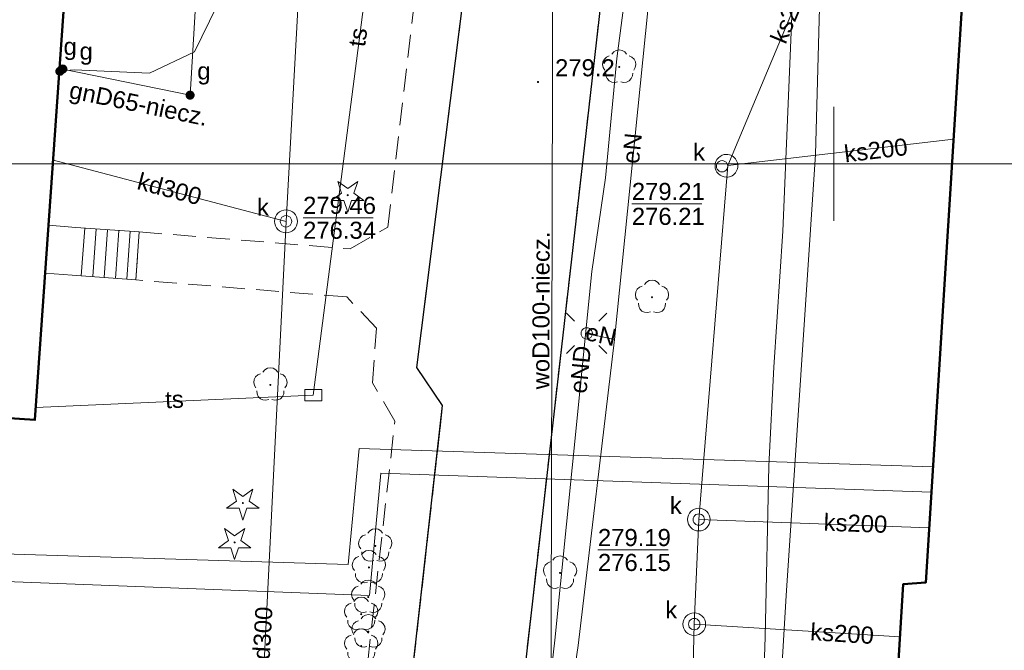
# Model space of a CAD drawing. Extents: x 0 to 6569664, y 0 to 5584502.
# Tile 32 of 64: x 6568464 to 6568507, y 5583979 to 5584006. Entities that reach past the tile are written whole.
import ezdxf
from ezdxf.enums import TextEntityAlignment as Align

# ---------------------------------------------------------------- set-up
doc = ezdxf.new("R2010")
doc.units = 0
doc.header["$PDSIZE"] = 0.75
doc.linetypes.add('PRZER2-1', pattern=[1.5, 1, -0.5])
doc.linetypes.add('PRZER3-1', pattern=[2, 1.5, -0.5])
doc.layers.get('0').update_dxf_attribs({"linetype": 'CONTINUOUS'})
doc.layers.get('Defpoints').update_dxf_attribs({"linetype": 'CONTINUOUS'})
for name, color, linetype, lineweight in [('EGBS', 7, 'CONTINUOUS', 18), ('EGBU', 7, 'CONTINUOUS', 50), ('GUPPRZ_O', 7, 'CONTINUOUS', 18), ('OTKC', 7, 'CONTINUOUS', 18), ('OTKJ', 7, 'CONTINUOUS', 18), ('OTKK', 7, 'CONTINUOUS', 25), ('OTRN', 7, 'CONTINUOUS', 13), ('OTRN_O', 7, 'CONTINUOUS', 13), ('ramka sekcji', 7, 'CONTINUOUS', 18), ('SUEO', 7, 'CONTINUOUS', 18), ('SUPK', 7, 'CONTINUOUS', 18), ('SUPW', 7, 'CONTINUOUS', 18), ('SUPW_O', 7, 'CONTINUOUS', 18)]:
    doc.layers.add(name, color=color, linetype=linetype, lineweight=lineweight)
for name, color, linetype, lineweight, true_color in [('OTZG', 7, 'CONTINUOUS', 18, 0x008000), ('OTZL', 7, 'CONTINUOUS', 18, 0x008000), ('SUCP', 7, 'CONTINUOUS', 18, 0xd200d2), ('SUEP', 1, 'CONTINUOUS', 18, 0xff0000), ('SUEP_O', 1, 'CONTINUOUS', 18, 0xff0000), ('SUGP', 7, 'CONTINUOUS', 18, 0xbfbf00), ('SUGP_O', 7, 'CONTINUOUS', 18, 0xbfbf00), ('SUGU', 7, 'CONTINUOUS', 18, 0xbfbf00), ('SUGU_O', 7, 'CONTINUOUS', 18, 0xbfbf00), ('SUGW', 7, 'CONTINUOUS', 18, 0xbfbf00), ('SUGW_O', 7, 'CONTINUOUS', 18, 0xbfbf00), ('SUKP', 7, 'CONTINUOUS', 18, 0x803300), ('SUKP_O', 7, 'CONTINUOUS', 18, 0x803300), ('SUTP', 7, 'CONTINUOUS', 18, 0xff9100), ('SUTP_O', 7, 'CONTINUOUS', 18, 0xff9100), ('SUWP', 5, 'CONTINUOUS', 18, 0x0000ff), ('SUWP_O', 5, 'CONTINUOUS', 18, 0x0000ff)]:
    doc.layers.add(name, color=color, linetype=linetype, lineweight=lineweight, true_color=true_color)
doc.styles.add('Arial', font='arial.ttf')
doc.styles.add('GEO-INFO', font='arial.ttf')
doc.dimstyles.get("Standard").update_dxf_attribs({"dimtxt": 0.18, "dimasz": 0.18, "dimexe": 0.18, "dimexo": 0.0625, "dimgap": 0.09, "dimtad": 0, "dimtih": 1, "dimtoh": 1, "dimdec": 4, "dimzin": 0, "dimdsep": 46, "dimtxsty": 'Standard', "dimcen": 0.09, "dimadec": 0, "dimazin": 0, "dimtfac": 1, "dimtdec": 4, "dimtofl": 0, "dimtmove": 0, "dimatfit": 3, "dimfxl": 0, "dimtolj": 1, "dimtzin": 0, "dimarcsym": 0})

# ---------------------------------------------------------------- blocks, each defined once
blk = doc.blocks.new('D_GSPRDL1')
blk.add_hatch(color=0).paths.add_polyline_path([(0, -0.045), (0.013906, -0.042798), (0.02645, -0.036406), (0.036406, -0.02645), (0.042798, -0.013906), (0.045, 0), (0.042798, 0.013906), (0.036406, 0.02645), (0.02645, 0.036406), (0.013906, 0.042798), (0, 0.045), (-0.013906, 0.042798), (-0.02645, 0.036406), (-0.036406, 0.02645), (-0.042798, 0.013906), (-0.045, 0), (-0.042798, -0.013906), (-0.036406, -0.02645), (-0.02645, -0.036406), (-0.013906, -0.042798)])
at = {"color": 0}
for points in [[(-0.635969, -0.134326), (-0.70458, -0.024001), (-0.731429, 0.103115), (-0.713292, 0.231763), (-0.652348, 0.346501), (-0.55591, 0.433559), (-0.435555, 0.482485)], [(-0.324277, 0.563333), (-0.240553, 0.662679), (-0.127956, 0.727494), (0, 0.75), (0.127956, 0.727494), (0.240553, 0.662679), (0.324277, 0.563333)], [(0.435555, 0.482485), (0.55591, 0.433559), (0.652348, 0.346501), (0.713292, 0.231763), (0.731429, 0.103115), (0.70458, -0.024001), (0.635969, -0.134326)], [(-0.068773, -0.646351), (-0.194901, -0.677512), (-0.324092, -0.663766), (-0.440839, -0.606763), (-0.531129, -0.513345), (-0.584125, -0.394725), (-0.593465, -0.265141)], [(0.593465, -0.265141), (0.584125, -0.394725), (0.531129, -0.513345), (0.440839, -0.606763), (0.324092, -0.663766), (0.194901, -0.677512), (0.068773, -0.646351)]]:
    blk.add_lwpolyline(points, dxfattribs=at)
blk = doc.blocks.new('D_GSPRDI1')
blk.add_hatch(color=0).paths.add_polyline_path([(0, -0.045), (0.013906, -0.042798), (0.02645, -0.036406), (0.036406, -0.02645), (0.042798, -0.013906), (0.045, 0), (0.042798, 0.013906), (0.036406, 0.02645), (0.02645, 0.036406), (0.013906, 0.042798), (0, 0.045), (-0.013906, 0.042798), (-0.02645, 0.036406), (-0.036406, 0.02645), (-0.042798, 0.013906), (-0.045, 0), (-0.042798, -0.013906), (-0.036406, -0.02645), (-0.02645, -0.036406), (-0.013906, -0.042798)])
at = {"color": 0}
blk.add_lwpolyline([(0.272471, 0.088531), (0.713338, -0.231778), (0.168396, -0.231778), (0, -0.750048), (-0.168396, -0.231778), (-0.713338, -0.231778), (-0.272471, 0.088531), (-0.440867, 0.606801), (0, 0.286493), (0.440867, 0.606801)], close=True, dxfattribs=at)
blk = doc.blocks.new('D_GSPWPN1')
blk.add_hatch(color=0).paths.add_polyline_path([(-0.045, 0), (-0.043467, -0.011647), (-0.038971, -0.0225), (-0.03182, -0.03182), (-0.0225, -0.038971), (-0.011647, -0.043467), (0, -0.045), (0.011647, -0.043467), (0.0225, -0.038971), (0.03182, -0.03182), (0.038971, -0.0225), (0.043467, -0.011647), (0.045, 0), (0.043467, 0.011647), (0.038971, 0.0225), (0.03182, 0.03182), (0.0225, 0.038971), (0.011647, 0.043467), (0, 0.045), (-0.011647, 0.043467), (-0.0225, 0.038971), (-0.03182, 0.03182), (-0.038971, 0.0225), (-0.043467, 0.011647)])
blk = doc.blocks.new('D_GUPIKP1_3')
at = {"color": 0}
blk.add_lwpolyline([(0.375, -0.25), (-0.375, -0.25), (-0.375, 0.25), (0.375, 0.25)], close=True, dxfattribs=at)
blk = doc.blocks.new('D_GUPIWZ1_1')
at = {"color": 0}
blk.add_lwpolyline([(0, 0.25), (0.064705, 0.241481), (0.125, 0.216506), (0.176777, 0.176777), (0.216506, 0.125), (0.241481, 0.064705), (0.25, 0), (0.241481, -0.064705), (0.216506, -0.125), (0.176777, -0.176777), (0.125, -0.216506), (0.064705, -0.241481), (0, -0.25), (-0.064705, -0.241481), (-0.125, -0.216506), (-0.176777, -0.176777), (-0.216506, -0.125), (-0.241481, -0.064705), (-0.25, 0), (-0.241481, 0.064705), (-0.216506, 0.125), (-0.176777, 0.176777), (-0.125, 0.216506), (-0.064705, 0.241481)], close=True, dxfattribs=at)
blk = doc.blocks.new('D_GUPGZA1')
blk.add_hatch(color=0).paths.add_polyline_path([(-0.2, 0), (-0.193185, -0.051764), (-0.173205, -0.1), (-0.141421, -0.141421), (-0.1, -0.173205), (-0.051764, -0.193185), (0, -0.2), (0.051764, -0.193185), (0.1, -0.173205), (0.141421, -0.141421), (0.173205, -0.1), (0.193185, -0.051764), (0.2, 0), (0.193185, 0.051764), (0.173205, 0.1), (0.141421, 0.141421), (0.1, 0.173205), (0.051764, 0.193185), (0, 0.2), (-0.051764, 0.193185), (-0.1, 0.173205), (-0.141421, 0.141421), (-0.173205, 0.1), (-0.193185, 0.051764)])
blk = doc.blocks.new('D_GUPGUT1')
blk.add_hatch(color=0).paths.add_polyline_path([(-0.2, 0), (-0.193185, -0.051764), (-0.173205, -0.1), (-0.141421, -0.141421), (-0.1, -0.173205), (-0.051764, -0.193185), (0, -0.2), (0.051764, -0.193185), (0.1, -0.173205), (0.141421, -0.141421), (0.173205, -0.1), (0.193185, -0.051764), (0.2, 0), (0.193185, 0.051764), (0.173205, 0.1), (0.141421, 0.141421), (0.1, 0.173205), (0.051764, 0.193185), (0, 0.2), (-0.051764, 0.193185), (-0.1, 0.173205), (-0.141421, 0.141421), (-0.173205, 0.1), (-0.193185, 0.051764)])
blk = doc.blocks.new('D_GUPELA2')
blk.add_hatch(color=0).paths.add_polyline_path([(-0.001087, 0.044987), (0.011881, 0.043403), (0.021281, 0.03965), (0.030065, 0.033482), (0.038133, 0.023893), (0.043117, 0.012881), (0.044986, 0.001113), (0.044323, -0.007777), (0.040557, -0.019497), (0.033417, -0.030138), (0.024849, -0.037517), (0.013788, -0.042836), (0.002013, -0.044955), (-0.00982, -0.043916), (-0.020466, -0.040077), (-0.029541, -0.033946), (-0.036867, -0.025804), (-0.04187, -0.01649), (-0.04461, -0.005909), (-0.044532, 0.006476), (-0.041285, 0.017903), (-0.034764, 0.028574), (-0.024479, 0.03776), (-0.013449, 0.042943)])
at = {"color": 0}
for points in [[(-0.883883, 0.883883), (-0.53033, 0.53033)], [(0.883883, 0.883883), (0.53033, 0.53033)], [(-0.883883, -0.883883), (-0.53033, -0.53033)], [(0.883883, -0.883883), (0.53033, -0.53033)]]:
    blk.add_lwpolyline(points, dxfattribs=at)
blk = doc.blocks.new('D_GUPELA1')
at = {"color": 0}
blk.add_lwpolyline([(0, 0.25), (0.064705, 0.241481), (0.125, 0.216506), (0.176777, 0.176777), (0.216506, 0.125), (0.241481, 0.064705), (0.25, 0), (0.241481, -0.064705), (0.216506, -0.125), (0.176777, -0.176777), (0.125, -0.216506), (0.064705, -0.241481), (0, -0.25), (-0.064705, -0.241481), (-0.125, -0.216506), (-0.176777, -0.176777), (-0.216506, -0.125), (-0.241481, -0.064705), (-0.25, 0), (-0.241481, 0.064705), (-0.216506, 0.125), (-0.176777, 0.176777), (-0.125, 0.216506), (-0.064705, 0.241481)], close=True, dxfattribs=at)
blk = doc.blocks.new('*D45')
at = {"layer": 'Defpoints', "color": 0}
for p in [(6568647.5, 5584150), (6568650, 5584150), (0, 0)]:
    blk.add_point(p, dxfattribs=at)
at = {"layer": 'ramka sekcji', "color": 0, "lineweight": -2}
blk.add_line((6568649.938, 5584150), (6568647.5, 5584150), dxfattribs=at)
at = {"layer": 'ramka sekcji', "color": 0, "insert": (6568644.106, 5584150), "char_height": 0.75, "attachment_point": 5, "style": 'GEO-INFO'}
blk.add_mtext('\\A1;5584150.0000', dxfattribs=at)
blk = doc.blocks.new('*D46')
at = {"layer": 'Defpoints', "color": 0}
for p in [(6568650, 5584152.5), (6568650, 5584150), (0, 0)]:
    blk.add_point(p, dxfattribs=at)
at = {"layer": 'ramka sekcji', "color": 0, "lineweight": -2}
blk.add_line((6568650, 5584150.062), (6568650, 5584152.5), dxfattribs=at)
at = {"layer": 'ramka sekcji', "color": 0, "insert": (6568650, 5584155.896), "char_height": 0.75, "attachment_point": 5, "rotation": 90, "style": 'GEO-INFO'}
blk.add_mtext('\\A1;6568650.0000', dxfattribs=at)

msp = doc.modelspace()

# ---------------------------------------------------------------- linework, layer by layer
at = {"layer": 'EGBS', "linetype": 'Continuous', "lineweight": 18, "elevation": 10.18}
msp.add_lwpolyline([(6568469.47, 5583997.01), (6568469.33, 5583994.9), (6568466.53, 5583995.11), (6568465.3422, 5583995.19785), (6568465.48945, 5583997.2976), (6568466.69, 5583997.2)], close=True, dxfattribs=at)
for points in [[(6568466.9328, 5583995.07979), (6568467.08977, 5583997.17268)], [(6568467.4314, 5583995.04239), (6568467.58861, 5583997.13858)], [(6568467.93, 5583995.005), (6568468.08746, 5583997.10449)], [(6568468.4286, 5583994.96761), (6568468.58631, 5583997.0704)], [(6568468.9272, 5583994.93021), (6568469.08516, 5583997.0363)]]:
    msp.add_lwpolyline(points, dxfattribs=at)
at = {"layer": 'EGBU', "linetype": 'Continuous', "lineweight": 50, "elevation": 10.18}
for points in [[(6568457.96, 5584044.72), (6568458.31, 5584050.79), (6568469.73, 5584050.1), (6568467.17, 5584008.53), (6568466.28, 5584008.57), (6568464.89, 5583988.75), (6568453.62, 5583989.49), (6568454.76, 5584009.14), (6568455.78, 5584009.15)], [(6568514.47, 5583981.05), (6568513.06, 5583958.91), (6568501.71, 5583959.62), (6568503.05, 5583981.54), (6568504.04, 5583981.61), (6568506.51, 5584020.9), (6568517.85, 5584020.23), (6568515.41, 5583980.99)]]:
    msp.add_lwpolyline(points, close=True, dxfattribs=at)
at = {"layer": 'GUPPRZ_O', "linetype": 'Continuous', "lineweight": 13, "elevation": 10.8, "flags": 128}
for points in [[(6568491.12398, 5583998.23692), (6568494.20398, 5583998.23692)], [(6568476.67724, 5583997.62641), (6568479.75724, 5583997.62641)], [(6568489.63437, 5583983.0384), (6568492.71437, 5583983.0384)]]:
    msp.add_lwpolyline(points, dxfattribs=at)
at = {"layer": 'OTKC', "linetype": 'PRZER2-1', "lineweight": 18, "elevation": 10.18}
for points in [[(6568485.91, 5584024.62), (6568481.67, 5583991.05), (6568482.81, 5583989.38), (6568479.43, 5583959.52)], [(6568479.35, 5583976.64), (6568480.71, 5583988.7), (6568479.73, 5583990.38), (6568479.9, 5583992.78), (6568478.6, 5583994.15), (6568469.33, 5583994.9), (6568469.47, 5583997.01), (6568478.74, 5583996.26), (6568480.4, 5583997.22), (6568482.21, 5584012.59)]]:
    msp.add_lwpolyline(points, dxfattribs=at)
at = {"layer": 'OTKJ', "linetype": 'PRZER3-1', "lineweight": 18, "elevation": 10.18}
msp.add_lwpolyline([(6568461.25, 5584063.04), (6568468.42, 5584062.61), (6568469.54, 5584062.52), (6568484.6, 5584061.58), (6568484.2, 5584055.99), (6568486.02, 5584055.87), (6568488.46, 5584052.49), (6568488.47, 5584049.72), (6568488.05, 5584034.23), (6568488.7, 5584032.06), (6568489.55, 5584031.23), (6568490.79, 5584030.85), (6568491.46, 5584022.01), (6568484.15, 5583957.94)], dxfattribs=at)
msp.add_lwpolyline([(6568479.43, 5583959.52), (6568482.81, 5583989.38), (6568481.67, 5583991.05), (6568485.91, 5584024.62, 0.1555909), (6568484.5, 5584029.71, -0.10088804), (6568483.12, 5584034.18), (6568483.49, 5584047.4, 0.16990276), (6568482.77, 5584049.61, 0.21782823), (6568480.18, 5584050.99), (6568467.69, 5584052.24), (6568467.61, 5584051.68), (6568458.05, 5584052.25)], format="xyb", dxfattribs=at)
at = {"layer": 'OTKK', "linetype": 'Continuous', "lineweight": 25, "elevation": 10.18}
msp.add_lwpolyline([(6568417.87, 5583966.78), (6568471.57, 5583962.65), (6568471.16, 5583957.88), (6568475.2, 5583957.45, 0.19953313), (6568479.43, 5583959.52), (6568482.81, 5583989.38), (6568481.67, 5583991.05), (6568485.91, 5584024.62, 0.1555909), (6568484.5, 5584029.71, -0.10088804), (6568483.12, 5584034.18), (6568483.49, 5584047.4, 0.16990276), (6568482.77, 5584049.61, 0.21782823), (6568480.18, 5584050.99), (6568467.69, 5584052.24), (6568467.61, 5584051.68), (6568458.05, 5584052.25)], format="xyb", dxfattribs=at)
msp.add_lwpolyline([(6568491.46, 5584022.01), (6568484.15, 5583957.94), (6568483.98, 5583956.41), (6568482.65, 5583944.47, 0.30093923), (6568486.4, 5583941.41), (6568490.8, 5583941.07), (6568504.52, 5583940.09), (6568516.6, 5583939.33), (6568518.1, 5583939.57), (6568519.45, 5583940.18), (6568520.51, 5583941.04), (6568521.12, 5583942.1), (6568521.54, 5583943.5), (6568521.72, 5583944.8), (6568522.35, 5583954.37), (6568522.99, 5583964.31), (6568524.46, 5583985.77), (6568525.11, 5583995.29), (6568526.69, 5584018.78, 0.3744978), (6568522.95, 5584024.16), (6568495.52, 5584025.94), (6568492.35, 5584024.29)], format="xyb", close=True, dxfattribs=at)
at = {"layer": 'ramka sekcji'}
for p, q in [((6568500, 5584000), (6568500, 5584002.5)), ((6568676.7409, 5584000), (6568400, 5584000)), ((6568500, 5584000), (6568497.5, 5584000)), ((6568500, 5584000), (6568500, 5583997.5)), ((6568500, 5584000), (6568502.5, 5584000))]:
    msp.add_line(p, q, dxfattribs=at)
at = {"layer": 'SUCP', "linetype": 'Continuous', "lineweight": 18, "elevation": 10.14}
for points in [[(6568445.00521, 5583983.43518), (6568478.65877, 5583982.40019), (6568479.14137, 5583987.49111), (6568504.35917, 5583986.68694)], [(6568444.95886, 5583982.36863), (6568479.58999, 5583981.04306), (6568480.10032, 5583986.40728), (6568504.28975, 5583985.58281)]]:
    msp.add_lwpolyline(points, dxfattribs=at)
at = {"layer": 'SUEP', "linetype": 'Continuous', "lineweight": 18, "elevation": 10.14}
for points in [[(6568533.21, 5584107.22), (6568532.35, 5584098.15), (6568531.19, 5584089.85), (6568518.96, 5584091.16), (6568517.74, 5584090.95), (6568509.4, 5584091.91), (6568507.99, 5584094.06), (6568491.24, 5584095.24), (6568484.86, 5584095.4), (6568483.86, 5584081.14), (6568482.35, 5584064.46), (6568481.92, 5584057.69), (6568479.5, 5584057.03), (6568479.08, 5584048.05), (6568490.55, 5584046.52), (6568490.19, 5584039.47), (6568490.1, 5584032.19), (6568500.05, 5584031.55), (6568499.19, 5584000.4), (6568497.9, 5583981.04), (6568497, 5583965.74)], [(6568485.42, 5583959.94), (6568485.95, 5583959.91), (6568488.76, 5583978.85), (6568490.36, 5583992.28), (6568492.06, 5584009.06), (6568492.58, 5584022.4), (6568488.89, 5584033.09), (6568489.55, 5584040.78)], [(6568492.49807, 5584021.79574), (6568492.44832, 5584019.68094), (6568490.45935, 5584004.61814), (6568489.97288, 5583999.37746)], [(6568489.97288, 5583999.37746), (6568489.36683, 5583995.26633), (6568488.5079, 5583986.64558), (6568487.7444, 5583979.07715), (6568485.36304, 5583958.22483), (6568484.202, 5583952.45002), (6568483.87665, 5583948.2583), (6568490.93668, 5583947.54838), (6568500.89697, 5583947.02164), (6568501.6896, 5583945.31919)], [(6568489.14, 5583992.55), (6568490.36, 5583992.28)]]:
    msp.add_lwpolyline(points, dxfattribs=at)
at = {"layer": 'SUGP', "linetype": 'Continuous', "lineweight": 18, "elevation": 10.14}
for points in [[(6568474.37, 5584021.35), (6568474.6, 5584018.22), (6568473.9, 5584011.2), (6568472.89, 5584006.92), (6568471.9, 5584004.91), (6568469.93, 5584003.98), (6568466.62, 5584004.13), (6568466.27, 5584004.09)], [(6568472.69103, 5584019.47132), (6568471.71245, 5584003.01175), (6568466.12, 5584004.16)], [(6568466.27, 5584004.09), (6568465.99, 5584004.06)]]:
    msp.add_lwpolyline(points, dxfattribs=at)
at = {"layer": 'SUKP', "linetype": 'Continuous', "lineweight": 18, "elevation": 10.14}
for points in [[(6568475.92724, 5583997.47087), (6568477.46079, 5584025.21789), (6568478.122, 5584037.99462), (6568478.85475, 5584047.16751), (6568493.64703, 5584044.91271), (6568504.50909, 5584043.26259), (6568515.26399, 5584041.39106), (6568526.1644, 5584039.77518), (6568539.29717, 5584037.40052), (6568557.51513, 5584034.18498)], [(6568505.99821, 5584012.75907), (6568500.95146, 5584013.31056), (6568495.34223, 5583999.91805)], [(6568505.26413, 5584001.08212), (6568495.34223, 5583999.91805)], [(6568465.65216, 5584000.16574), (6568475.92724, 5583997.47087)], [(6568495.34223, 5583999.91805), (6568494.06737, 5583984.37371), (6568493.86655, 5583979.78078), (6568493.43333, 5583962.18391), (6568492.95, 5583950.74)], [(6568473.35371, 5583941.09358), (6568474.01551, 5583959.02734), (6568475.92724, 5583997.47087)], [(6568504.19124, 5583984.01582), (6568494.06737, 5583984.37371)], [(6568502.90811, 5583979.21897), (6568493.86655, 5583979.78078)]]:
    msp.add_lwpolyline(points, dxfattribs=at)
at = {"layer": 'SUPK', "linetype": 'Continuous', "lineweight": 18, "elevation": 10.14}
for points in [[(6568495.28099, 5583999.40816, -0.99999999), (6568495.28099, 5584000.40939, -1.00000001)], [(6568475.92724, 5583996.97087, -1), (6568475.92724, 5583997.97087, -1)], [(6568494.06737, 5583983.87371, -1), (6568494.06737, 5583984.87371, -1)], [(6568493.86655, 5583979.28078, -1), (6568493.86655, 5583980.28078, -1)]]:
    msp.add_lwpolyline(points, format="xyb", close=True, dxfattribs=at)
at = {"layer": 'SUTP', "linetype": 'Continuous', "lineweight": 18, "elevation": 10.14}
for points in [[(6568481.1932, 5584021.25504), (6568477.12486, 5583989.84116)], [(6568464.92848, 5583989.29874), (6568477.12486, 5583989.84116)]]:
    msp.add_lwpolyline(points, dxfattribs=at)
at = {"layer": 'SUWP', "linetype": 'Continuous', "lineweight": 18, "elevation": 10.14}
for points in [[(6568496.77, 5583972.63), (6568496.99, 5583979.21), (6568497.15, 5583986.73), (6568497.37, 5583991.07), (6568497.76, 5583997.04), (6568498.24, 5584008.6), (6568498.37, 5584011.24), (6568498.47, 5584016.02), (6568498.64, 5584021.65), (6568498.97, 5584024.21), (6568499.55, 5584030.66), (6568498.93, 5584031.49), (6568497.77, 5584033.21), (6568496.04, 5584036.58), (6568495.27, 5584038.37), (6568493.6, 5584041.88), (6568490.85, 5584047.59), (6568488.99, 5584051.27), (6568488.39, 5584052.65), (6568487.4, 5584054.84), (6568487.77, 5584056.87), (6568487.93, 5584057.69), (6568487.98, 5584057.94)], [(6568487.62073, 5584015.3682), (6568487.65573, 5584009.91256), (6568487.52, 5583955.8), (6568487.45, 5583955.37), (6568487.48, 5583955.32)]]:
    msp.add_lwpolyline(points, dxfattribs=at)

# ---------------------------------------------------------------- block references
at = {"layer": 'OTRN', "linetype": 'Continuous', "lineweight": 13}
msp.add_blockref('D_GSPWPN1', (6568487, 5584003.59, 10.08), dxfattribs=at)
at = {"layer": 'OTZG', "linetype": 'Continuous', "lineweight": 18}
for p in [(6568478.64, 5583998.62, 10.12), (6568474.03, 5583985.1, 10.12), (6568473.67, 5583983.37, 10.12)]:
    msp.add_blockref('D_GSPRDI1', p, dxfattribs=at)
at = {"layer": 'OTZL', "linetype": 'Continuous', "lineweight": 18}
for p in [(6568490.57, 5584004.25, 10.12), (6568492.01, 5583994.14, 10.12), (6568475.24, 5583990.29, 10.12), (6568479.85, 5583983.22, 10.12), (6568479.57, 5583982.27, 10.12), (6568487.97, 5583982.03, 10.12), (6568479.54, 5583980.97, 10.12), (6568479.23, 5583980.22, 10.12), (6568479.55, 5583979.45, 10.12), (6568479.23, 5583978.82, 10.12)]:
    msp.add_blockref('D_GSPRDL1', p, dxfattribs=at)
at = {"layer": 'SUEO', "linetype": 'Continuous', "lineweight": 18}
for name, p in [('D_GUPELA2', (6568489.14, 5583992.55, 10.15)), ('D_GUPELA1', (6568489.14, 5583992.55, 10.16))]:
    msp.add_blockref(name, p, dxfattribs=at)
at = {"layer": 'SUGU', "linetype": 'Continuous', "lineweight": 18}
msp.add_blockref('D_GUPGUT1', (6568471.71245, 5584003.01175, 10.16), dxfattribs=at)
at = {"layer": 'SUGW', "linetype": 'Continuous', "lineweight": 18}
for p in [(6568465.99, 5584004.06, 10.16), (6568466.12, 5584004.16, 10.16)]:
    msp.add_blockref('D_GUPGZA1', p, dxfattribs=at)
at = {"layer": 'SUPK', "linetype": 'Continuous', "lineweight": 18}
msp.add_blockref('D_GUPIKP1_3', (6568477.12486, 5583989.84116, 10.16), dxfattribs=at)
at = {"layer": 'SUPW', "linetype": 'Continuous', "lineweight": 18}
for p in [(6568495.08747, 5583999.88799, 10.18), (6568475.92724, 5583997.47087, 10.18), (6568494.06737, 5583984.37371, 10.18), (6568493.86655, 5583979.78078, 10.18)]:
    msp.add_blockref('D_GUPIWZ1_1', p, dxfattribs=at)

# ---------------------------------------------------------------- texts
at = {"layer": 'GUPPRZ_O', "linetype": 'Continuous', "lineweight": 0, "style": 'Arial'}
for s, p in [('279.21', (6568491.12398, 5583998.40942, 10.8)), ('279.46', (6568476.67724, 5583997.79891, 10.8)), ('276.21', (6568491.12398, 5583997.31442, 10.8)), ('276.34', (6568476.67724, 5583996.70391, 10.8)), ('279.19', (6568489.63437, 5583983.2109, 10.8)), ('276.15', (6568489.63437, 5583982.1159, 10.8))]:
    msp.add_text(s, height=0.75, dxfattribs=at).set_placement(p)
at = {"layer": 'OTRN_O', "linetype": 'Continuous', "lineweight": 0, "style": 'Arial'}
msp.add_text('279.2', height=0.75, dxfattribs=at).set_placement((6568487.75, 5584003.84, 10.8))
at = {"layer": 'SUEP_O', "linetype": 'Continuous', "lineweight": 0, "style": 'Arial'}
for s, rotation, p in [('eN', 84.215048, (6568491.50198, 5584000.64042, 10.8)), ('eN', 347.520928, (6568489.68658, 5583992.12846, 10.8)), ('eND', 84.310069, (6568489.22939, 5583990.92686, 10.8))]:
    msp.add_text(s, height=0.75, rotation=rotation, dxfattribs=at).set_placement(p, align=Align.CENTER)
at = {"layer": 'SUGP_O', "linetype": 'Continuous', "lineweight": 0, "style": 'Arial'}
msp.add_text('gnD65-niecz.', height=0.75, rotation=348.3972, dxfattribs=at).set_placement((6568469.38002, 5584002.27265, 10.8), align=Align.CENTER)
at = {"layer": 'SUGU_O', "linetype": 'Continuous', "lineweight": 0, "style": 'Arial'}
msp.add_text('g', height=0.75, dxfattribs=at).set_placement((6568472.61025, 5584003.70096, 10.8), align=Align.RIGHT)
at = {"layer": 'SUGW_O', "linetype": 'Continuous', "lineweight": 0, "style": 'Arial'}
for p in [(6568466.73468, 5584004.77795, 10.8), (6568467.43629, 5584004.56946, 10.8)]:
    msp.add_text('g', height=0.75, dxfattribs=at).set_placement(p, align=Align.RIGHT)
at = {"layer": 'SUKP_O', "linetype": 'Continuous', "lineweight": 0, "style": 'Arial'}
for s, rotation, p in [('ks200', 67.274457, (6568498.41754, 5584006.50093, 10.8)), ('ks200', 6.815344, (6568501.89131, 5584000.2232, 10.8)), ('kd300', 345.303897, (6568470.71525, 5583998.53443, 10.8)), ('ks200', 357.995644, (6568500.93882, 5583983.83616, 10.8)), ('kd300', 86.870844, (6568475.25747, 5583979.10245, 10.8)), ('ks200', 356.442924, (6568500.34031, 5583978.99386, 10.8))]:
    msp.add_text(s, height=0.75, rotation=rotation, dxfattribs=at).set_placement(p, align=Align.CENTER)
at = {"layer": 'SUPW_O', "linetype": 'Continuous', "lineweight": 0, "style": 'Arial'}
for p in [(6568494.33747, 5584000.13799, 10.8), (6568475.17724, 5583997.72087, 10.8), (6568493.31737, 5583984.62371, 10.8), (6568493.11655, 5583980.03078, 10.8)]:
    msp.add_text('k', height=0.75, dxfattribs=at).set_placement(p, align=Align.RIGHT)
at = {"layer": 'SUTP_O', "linetype": 'Continuous', "lineweight": 0, "style": 'Arial'}
for rotation, p in [(82.620827, (6568479.45008, 5584005.51041, 10.8)), (2.546476, (6568471.03971, 5583989.27676, 10.8))]:
    msp.add_text('ts', height=0.75, rotation=rotation, dxfattribs=at).set_placement(p, align=Align.CENTER)
at = {"layer": 'SUWP_O', "linetype": 'Continuous', "lineweight": 0, "style": 'Arial'}
msp.add_text('woD100-niecz.', height=0.75, rotation=89.856292, dxfattribs=at).set_placement((6568487.5057, 5583993.55582, 10.8), align=Align.CENTER)

# ---------------------------------------------------------------- dimensions: what is measured, and where the dimension line sits
at = {"layer": 'ramka sekcji'}
for offset, dtype, picture, middle in [((0, 2.5), 1, '*D46', (6568650, 5584155.8956787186)), ((-2.5, 0), 0, '*D45', (6568644.1063676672, 5584150))]:
    dim = msp.add_ordinate_dim(feature_location=(6568650, 5584150), offset=offset, dtype=dtype, origin=(0, 0), dimstyle='Standard', override={"dimtxt": 0.75, "dimtxsty": 'GEO-INFO'}, dxfattribs=at)
    dim.commit()
    dim.dimension.update_dxf_attribs({"geometry": picture, "text_midpoint": middle})

doc.saveas('drawing.dxf')
